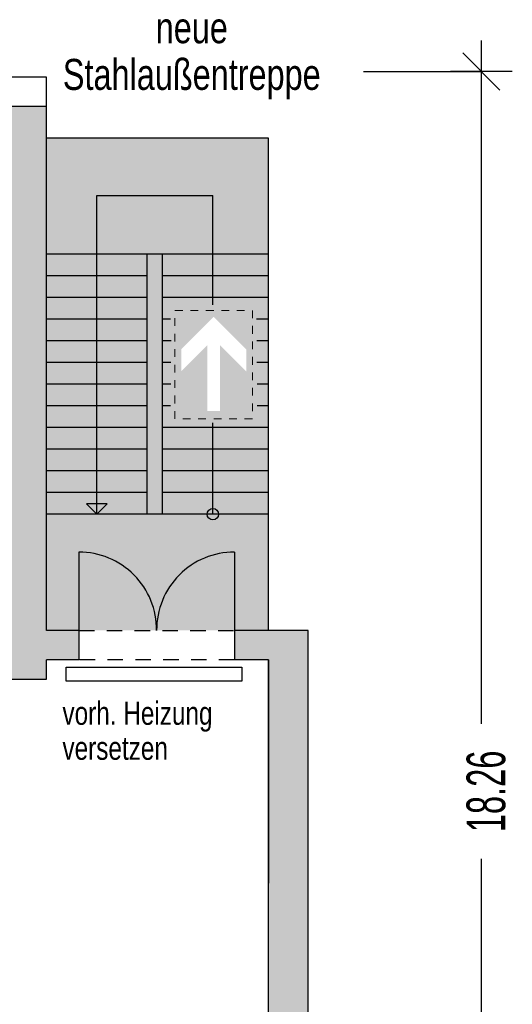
# Model space of a CAD drawing. Header units: metres. Extents: x -10.5 to 20.8, y -9 to 17.
# Tile 32 of 32: x 14.4 to 20.8, y 0.9 to 13.6. Entities that reach past the tile are written whole.
import ezdxf

# ---------------------------------------------------------------- set-up
doc = ezdxf.new("R2010")
doc.units = ezdxf.units.M
doc.header["$PDMODE"] = 65
for name, pattern in [('AUSGEZOGEN', [0]), ('LINIE_2', [0.36, 0.2, -0.16]), ('LINIE_9', [0.0003, 0, -0.0003])]:
    doc.linetypes.add(name, pattern=pattern)
for name, color, linetype, lineweight in [('XR$1$STANDARD', 7, 'Continuous', 25), ('XR$2$STANDARD', 7, 'Continuous', 25), ('XR$3$STANDARD', 7, 'Continuous', 25)]:
    doc.layers.add(name, color=color, linetype=linetype, lineweight=lineweight)
doc.styles.add('ARIAL', font='ARIAL.TTF')
doc.dimstyles.new('_DIMSTYLE_3', dxfattribs={"dimtxt": 0.5, "dimasz": 0.8, "dimexe": 0, "dimexo": 0, "dimgap": 0.25, "dimtad": 0, "dimrnd": 0.01, "dimzin": 4, "dimdsep": 46, "dimtxsty": 'Standard', "dimblk1": 'ALL_ML_STRICH', "dimblk2": 'ALL_ML_STRICH', "dimsah": 1, "dimcen": 0, "dimadec": 0, "dimazin": 0, "dimtfac": 1, "dimtdec": 0, "dimtix": 1, "dimtmove": 2, "dimatfit": 3, "dimfxl": 1, "dimtzin": 0, "dimlwd": 0, "dimlwe": 25, "dimarcsym": 0})

# ---------------------------------------------------------------- blocks, each defined once
blk = doc.blocks.new('ALL_ML_STRICH')
at = {"color": 0, "linetype": 'ByBlock', "lineweight": -2}
for p, q in [((0, -0.5), (0, 0.5)), ((-0.3, -0.3), (0.3, 0.3)), ((-1, 0), (0.5, 0))]:
    blk.add_line(p, q, dxfattribs=at)
blk = doc.blocks.new('*D5')
at = {"layer": 'DEFPOINTS', "color": 0, "linetype": 'AUSGEZOGEN', "lineweight": 25}
for p in [(14.776, 12.929), (18.156, -5.331), (20.395, -5.331)]:
    blk.add_point(p, dxfattribs=at)
at = {"layer": 'XR$2$STANDARD', "color": 0, "linetype": 'AUSGEZOGEN', "lineweight": -2}
for p, q in [((18.872, 12.929), (20.395, 12.929)), ((20.395, 4.5), (20.395, 12.929)), ((20.395, -5.331), (20.395, 2.758)), ((18.872, -5.331), (20.395, -5.331))]:
    blk.add_line(p, q, dxfattribs=at)
at = {"layer": 'XR$2$STANDARD', "color": 0, "linetype": 'AUSGEZOGEN', "lineweight": 25, "xscale": 0.8, "yscale": 0.8, "zscale": 0.8}
for p, rotation in [((20.395, 12.929), 90), ((20.395, -5.331), -90.00000000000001)]:
    blk.add_blockref('ALL_ML_STRICH', p, dxfattribs=dict(at, rotation=rotation))
at = {"layer": 'XR$2$STANDARD', "color": 0, "linetype": 'AUSGEZOGEN', "lineweight": 25, "insert": (20.457, 3.629), "char_height": 0.5, "width": 1.56618, "attachment_point": 5, "rotation": 90}
blk.add_mtext('\\W0.63;\\A1;{18.26\\H0.330000;\\S^ ;}', dxfattribs=at)

msp = doc.modelspace()

# ---------------------------------------------------------------- hatches: boundary and pattern name
at = {"layer": 'XR$2$STANDARD', "linetype": 'AUSGEZOGEN', "lineweight": 25}
for points in [[(6.092, 5.329), (14.266, 5.329), (14.266, 5.079), (14.776, 5.079), (14.776, 5.329), (15.194, 5.329), (15.194, 5.709), (14.776, 5.709), (14.776, 12.474), (14.266, 12.474), (14.266, 5.709), (6.092, 5.709)], [(16.982, -4.046), (16.982, -4.426), (18.156, -4.426), (18.156, 5.709), (17.204, 5.709), (17.204, 5.329), (17.646, 5.329), (17.646, -4.046)]]:
    msp.add_hatch(color=0, dxfattribs=at).paths.add_polyline_path(points)
at = {"layer": 'XR$2$STANDARD', "linetype": 'AUSGEZOGEN', "lineweight": 13}
h = msp.add_hatch(color=6, dxfattribs=at)
h.paths.add_polyline_path([(16.186, 7.109), (16.18, 7.109), (16.175, 7.109), (16.169, 7.108), (16.163, 7.108), (16.157, 7.108), (16.151, 7.107), (16.145, 7.106), (16.139, 7.106), (16.133, 7.105), (16.128, 7.104), (16.122, 7.103), (16.116, 7.101), (16.11, 7.1), (16.105, 7.099), (16.099, 7.097), (16.093, 7.096), (16.088, 7.094), (16.082, 7.092), (16.076, 7.09), (16.071, 7.088), (16.065, 7.086), (16.06, 7.084), (16.054, 7.082), (16.049, 7.08), (16.044, 7.077), (16.038, 7.075), (16.033, 7.072), (16.028, 7.069), (16.022, 7.067), (16.017, 7.064), (16.012, 7.061), (16.007, 7.058), (16.002, 7.054), (15.997, 7.051), (15.992, 7.048), (15.988, 7.044), (15.983, 7.041), (15.978, 7.037), (15.974, 7.034), (15.969, 7.03), (15.965, 7.026), (15.96, 7.022), (15.956, 7.018), (15.952, 7.014), (15.947, 7.01), (15.943, 7.006), (15.939, 7.001), (15.935, 6.997), (15.931, 6.993), (15.927, 6.988), (15.924, 6.984), (15.92, 6.979), (15.916, 6.974), (15.913, 6.97), (15.909, 6.965), (15.906, 6.96), (15.903, 6.955), (15.9, 6.95), (15.897, 6.945), (15.894, 6.94), (15.891, 6.935), (15.888, 6.93), (15.885, 6.924), (15.883, 6.919), (15.88, 6.914), (15.878, 6.908), (15.875, 6.903), (15.873, 6.897), (15.871, 6.892), (15.869, 6.886), (15.867, 6.881), (15.865, 6.875), (15.863, 6.87), (15.861, 6.864), (15.86, 6.858), (15.858, 6.853), (15.857, 6.847), (15.856, 6.841), (15.855, 6.835), (15.853, 6.83), (15.853, 6.824), (15.852, 6.818), (15.851, 6.812), (15.85, 6.806), (15.85, 6.8), (15.849, 6.794), (15.849, 6.789), (15.849, 6.783), (15.848, 6.777), (15.848, 6.771), (15.848, 6.765), (15.849, 6.759), (15.849, 6.753), (15.849, 6.747), (15.85, 6.741), (15.85, 6.736), (15.851, 6.73), (15.852, 6.724), (15.853, 6.718), (15.853, 6.712), (15.855, 6.706), (15.856, 6.701), (15.857, 6.695), (15.858, 6.689), (15.86, 6.683), (15.861, 6.678), (15.863, 6.672), (15.865, 6.666), (15.867, 6.661), (15.869, 6.655), (15.871, 6.65), (15.873, 6.644), (15.875, 6.639), (15.878, 6.633), (15.88, 6.628), (15.883, 6.623), (15.885, 6.617), (15.888, 6.612), (15.891, 6.607), (15.894, 6.602), (15.897, 6.597), (15.9, 6.592), (15.903, 6.587), (15.906, 6.582), (15.909, 6.577), (15.913, 6.572), (15.916, 6.567), (15.92, 6.563), (15.924, 6.558), (15.927, 6.554), (15.931, 6.549), (15.935, 6.545), (15.939, 6.54), (15.943, 6.536), (15.947, 6.532), (15.952, 6.528), (15.956, 6.524), (15.96, 6.52), (15.965, 6.516), (15.969, 6.512), (15.974, 6.508), (15.978, 6.504), (15.983, 6.501), (15.988, 6.497), (15.992, 6.494), (15.997, 6.491), (16.002, 6.487), (16.007, 6.484), (16.012, 6.481), (16.017, 6.478), (16.022, 6.475), (16.028, 6.472), (16.033, 6.47), (16.038, 6.467), (16.044, 6.465), (16.049, 6.462), (16.054, 6.46), (16.06, 6.457), (16.065, 6.455), (16.071, 6.453), (16.076, 6.451), (16.082, 6.449), (16.088, 6.448), (16.093, 6.446), (16.099, 6.444), (16.105, 6.443), (16.11, 6.442), (16.116, 6.44), (16.122, 6.439), (16.128, 6.438), (16.133, 6.437), (16.139, 6.436), (16.145, 6.435), (16.151, 6.435), (16.157, 6.434), (16.163, 6.434), (16.169, 6.433), (16.175, 6.433), (16.18, 6.433), (16.186, 6.433), (16.192, 6.433), (16.198, 6.433), (16.204, 6.433), (16.21, 6.434), (16.216, 6.434), (16.222, 6.435), (16.228, 6.435), (16.233, 6.436), (16.239, 6.437), (16.245, 6.438), (16.251, 6.439), (16.257, 6.44), (16.262, 6.442), (16.268, 6.443), (16.274, 6.444), (16.28, 6.446), (16.285, 6.448), (16.291, 6.449), (16.296, 6.451), (16.302, 6.453), (16.307, 6.455), (16.313, 6.457), (16.318, 6.46), (16.324, 6.462), (16.329, 6.465), (16.335, 6.467), (16.34, 6.47), (16.345, 6.472), (16.35, 6.475), (16.355, 6.478), (16.36, 6.481), (16.365, 6.484), (16.37, 6.487), (16.375, 6.491), (16.38, 6.494), (16.385, 6.497), (16.39, 6.501), (16.394, 6.504), (16.399, 6.508), (16.404, 6.512), (16.408, 6.516), (16.413, 6.52), (16.417, 6.524), (16.421, 6.528), (16.425, 6.532), (16.43, 6.536), (16.434, 6.54), (16.438, 6.545), (16.441, 6.549), (16.445, 6.554), (16.449, 6.558), (16.453, 6.563), (16.456, 6.567), (16.46, 6.572), (16.463, 6.577), (16.467, 6.582), (16.47, 6.587), (16.473, 6.592), (16.476, 6.597), (16.479, 6.602), (16.482, 6.607), (16.485, 6.612), (16.488, 6.617), (16.49, 6.623), (16.493, 6.628), (16.495, 6.633), (16.498, 6.639), (16.5, 6.644), (16.502, 6.65), (16.504, 6.655), (16.506, 6.661), (16.508, 6.666), (16.51, 6.672), (16.511, 6.678), (16.513, 6.683), (16.514, 6.689), (16.516, 6.695), (16.517, 6.701), (16.518, 6.706), (16.519, 6.712), (16.52, 6.718), (16.521, 6.724), (16.522, 6.73), (16.523, 6.736), (16.523, 6.741), (16.524, 6.747), (16.524, 6.753), (16.524, 6.759), (16.524, 6.765), (16.524, 6.771), (16.524, 6.777), (16.524, 6.783), (16.524, 6.789), (16.524, 6.794), (16.523, 6.8), (16.523, 6.806), (16.522, 6.812), (16.521, 6.818), (16.52, 6.824), (16.519, 6.83), (16.518, 6.835), (16.517, 6.841), (16.516, 6.847), (16.514, 6.853), (16.513, 6.858), (16.511, 6.864), (16.51, 6.87), (16.508, 6.875), (16.506, 6.881), (16.504, 6.886), (16.502, 6.892), (16.5, 6.897), (16.498, 6.903), (16.495, 6.908), (16.493, 6.914), (16.49, 6.919), (16.488, 6.924), (16.485, 6.93), (16.482, 6.935), (16.479, 6.94), (16.476, 6.945), (16.473, 6.95), (16.47, 6.955), (16.467, 6.96), (16.463, 6.965), (16.46, 6.97), (16.456, 6.974), (16.453, 6.979), (16.449, 6.984), (16.445, 6.988), (16.441, 6.993), (16.438, 6.997), (16.434, 7.001), (16.43, 7.006), (16.425, 7.01), (16.421, 7.014), (16.417, 7.018), (16.413, 7.022), (16.408, 7.026), (16.404, 7.03), (16.399, 7.034), (16.394, 7.037), (16.39, 7.041), (16.385, 7.044), (16.38, 7.048), (16.375, 7.051), (16.37, 7.054), (16.365, 7.058), (16.36, 7.061), (16.355, 7.064), (16.35, 7.067), (16.345, 7.069), (16.34, 7.072), (16.335, 7.075), (16.329, 7.077), (16.324, 7.08), (16.318, 7.082), (16.313, 7.084), (16.307, 7.086), (16.302, 7.088), (16.296, 7.09), (16.291, 7.092), (16.285, 7.094), (16.28, 7.096), (16.274, 7.097), (16.268, 7.099), (16.262, 7.1), (16.257, 7.101), (16.251, 7.103), (16.245, 7.104), (16.239, 7.105), (16.233, 7.106), (16.228, 7.106), (16.222, 7.107), (16.216, 7.108), (16.21, 7.108), (16.204, 7.108), (16.198, 7.109), (16.192, 7.109)])
h.paths.add_polyline_path([(16.181, 7.07), (16.186, 7.07), (16.192, 7.07), (16.197, 7.07), (16.202, 7.07), (16.207, 7.07), (16.212, 7.069), (16.218, 7.069), (16.223, 7.068), (16.228, 7.068), (16.233, 7.067), (16.238, 7.066), (16.244, 7.065), (16.249, 7.064), (16.254, 7.063), (16.259, 7.062), (16.264, 7.06), (16.269, 7.059), (16.274, 7.057), (16.279, 7.056), (16.284, 7.054), (16.289, 7.052), (16.294, 7.051), (16.299, 7.049), (16.303, 7.047), (16.308, 7.045), (16.313, 7.042), (16.318, 7.04), (16.322, 7.038), (16.327, 7.035), (16.332, 7.033), (16.336, 7.03), (16.341, 7.028), (16.345, 7.025), (16.35, 7.022), (16.354, 7.019), (16.358, 7.016), (16.362, 7.013), (16.367, 7.01), (16.371, 7.007), (16.375, 7.004), (16.379, 7), (16.383, 6.997), (16.387, 6.993), (16.391, 6.99), (16.394, 6.986), (16.398, 6.983), (16.402, 6.979), (16.405, 6.975), (16.409, 6.971), (16.412, 6.967), (16.416, 6.963), (16.419, 6.959), (16.422, 6.955), (16.426, 6.951), (16.429, 6.947), (16.432, 6.943), (16.435, 6.938), (16.438, 6.934), (16.44, 6.93), (16.443, 6.925), (16.446, 6.921), (16.448, 6.916), (16.451, 6.912), (16.453, 6.907), (16.456, 6.902), (16.458, 6.897), (16.46, 6.893), (16.462, 6.888), (16.464, 6.883), (16.466, 6.878), (16.468, 6.873), (16.47, 6.868), (16.471, 6.863), (16.473, 6.858), (16.474, 6.853), (16.476, 6.848), (16.477, 6.843), (16.478, 6.838), (16.479, 6.833), (16.48, 6.828), (16.481, 6.823), (16.482, 6.818), (16.483, 6.813), (16.484, 6.807), (16.484, 6.802), (16.485, 6.797), (16.485, 6.792), (16.486, 6.787), (16.486, 6.781), (16.486, 6.776), (16.486, 6.771), (16.486, 6.766), (16.486, 6.76), (16.486, 6.755), (16.485, 6.75), (16.485, 6.745), (16.484, 6.74), (16.484, 6.734), (16.483, 6.729), (16.482, 6.724), (16.481, 6.719), (16.48, 6.714), (16.479, 6.709), (16.478, 6.703), (16.477, 6.698), (16.476, 6.693), (16.474, 6.688), (16.473, 6.683), (16.471, 6.678), (16.47, 6.673), (16.468, 6.668), (16.466, 6.664), (16.464, 6.659), (16.462, 6.654), (16.46, 6.649), (16.458, 6.644), (16.456, 6.64), (16.453, 6.635), (16.451, 6.63), (16.448, 6.626), (16.446, 6.621), (16.443, 6.617), (16.44, 6.612), (16.438, 6.608), (16.435, 6.603), (16.432, 6.599), (16.429, 6.595), (16.426, 6.591), (16.422, 6.586), (16.419, 6.582), (16.416, 6.578), (16.412, 6.574), (16.409, 6.57), (16.405, 6.567), (16.402, 6.563), (16.398, 6.559), (16.394, 6.555), (16.391, 6.552), (16.387, 6.548), (16.383, 6.545), (16.379, 6.541), (16.375, 6.538), (16.371, 6.535), (16.367, 6.532), (16.362, 6.528), (16.358, 6.525), (16.354, 6.522), (16.35, 6.52), (16.345, 6.517), (16.341, 6.514), (16.336, 6.511), (16.332, 6.509), (16.327, 6.506), (16.322, 6.504), (16.318, 6.502), (16.313, 6.499), (16.308, 6.497), (16.303, 6.495), (16.299, 6.493), (16.294, 6.491), (16.289, 6.489), (16.284, 6.488), (16.279, 6.486), (16.274, 6.484), (16.269, 6.483), (16.264, 6.481), (16.259, 6.48), (16.254, 6.479), (16.249, 6.478), (16.244, 6.477), (16.238, 6.476), (16.233, 6.475), (16.228, 6.474), (16.223, 6.474), (16.218, 6.473), (16.212, 6.472), (16.207, 6.472), (16.202, 6.472), (16.197, 6.471), (16.192, 6.471), (16.186, 6.471), (16.181, 6.471), (16.176, 6.471), (16.171, 6.472), (16.165, 6.472), (16.16, 6.472), (16.155, 6.473), (16.15, 6.474), (16.145, 6.474), (16.139, 6.475), (16.134, 6.476), (16.129, 6.477), (16.124, 6.478), (16.119, 6.479), (16.114, 6.48), (16.109, 6.481), (16.104, 6.483), (16.099, 6.484), (16.094, 6.486), (16.089, 6.488), (16.084, 6.489), (16.079, 6.491), (16.074, 6.493), (16.069, 6.495), (16.065, 6.497), (16.06, 6.499), (16.055, 6.502), (16.05, 6.504), (16.046, 6.506), (16.041, 6.509), (16.037, 6.511), (16.032, 6.514), (16.028, 6.517), (16.023, 6.52), (16.019, 6.522), (16.015, 6.525), (16.01, 6.528), (16.006, 6.532), (16.002, 6.535), (15.998, 6.538), (15.994, 6.541), (15.99, 6.545), (15.986, 6.548), (15.982, 6.552), (15.978, 6.555), (15.975, 6.559), (15.971, 6.563), (15.967, 6.567), (15.964, 6.57), (15.96, 6.574), (15.957, 6.578), (15.954, 6.582), (15.95, 6.586), (15.947, 6.591), (15.944, 6.595), (15.941, 6.599), (15.938, 6.603), (15.935, 6.608), (15.932, 6.612), (15.93, 6.617), (15.927, 6.621), (15.924, 6.626), (15.922, 6.63), (15.919, 6.635), (15.917, 6.64), (15.915, 6.644), (15.913, 6.649), (15.911, 6.654), (15.909, 6.659), (15.907, 6.664), (15.905, 6.668), (15.903, 6.673), (15.901, 6.678), (15.9, 6.683), (15.898, 6.688), (15.897, 6.693), (15.896, 6.698), (15.894, 6.703), (15.893, 6.709), (15.892, 6.714), (15.891, 6.719), (15.89, 6.724), (15.89, 6.729), (15.889, 6.734), (15.888, 6.74), (15.888, 6.745), (15.888, 6.75), (15.887, 6.755), (15.887, 6.76), (15.887, 6.766), (15.887, 6.771), (15.887, 6.776), (15.887, 6.781), (15.887, 6.787), (15.888, 6.792), (15.888, 6.797), (15.888, 6.802), (15.889, 6.807), (15.89, 6.813), (15.89, 6.818), (15.891, 6.823), (15.892, 6.828), (15.893, 6.833), (15.894, 6.838), (15.896, 6.843), (15.897, 6.848), (15.898, 6.853), (15.9, 6.858), (15.901, 6.863), (15.903, 6.868), (15.905, 6.873), (15.907, 6.878), (15.909, 6.883), (15.911, 6.888), (15.913, 6.893), (15.915, 6.897), (15.917, 6.902), (15.919, 6.907), (15.922, 6.912), (15.924, 6.916), (15.927, 6.921), (15.93, 6.925), (15.932, 6.93), (15.935, 6.934), (15.938, 6.938), (15.941, 6.943), (15.944, 6.947), (15.947, 6.951), (15.95, 6.955), (15.954, 6.959), (15.957, 6.963), (15.96, 6.967), (15.964, 6.971), (15.967, 6.975), (15.971, 6.979), (15.975, 6.983), (15.978, 6.986), (15.982, 6.99), (15.986, 6.993), (15.99, 6.997), (15.994, 7), (15.998, 7.004), (16.002, 7.007), (16.006, 7.01), (16.01, 7.013), (16.015, 7.016), (16.019, 7.019), (16.023, 7.022), (16.028, 7.025), (16.032, 7.028), (16.037, 7.03), (16.041, 7.033), (16.046, 7.035), (16.05, 7.038), (16.055, 7.04), (16.06, 7.042), (16.065, 7.045), (16.069, 7.047), (16.074, 7.049), (16.079, 7.051), (16.084, 7.052), (16.089, 7.054), (16.094, 7.056), (16.099, 7.057), (16.104, 7.059), (16.109, 7.06), (16.114, 7.062), (16.119, 7.063), (16.124, 7.064), (16.129, 7.065), (16.134, 7.066), (16.139, 7.067), (16.145, 7.068), (16.15, 7.068), (16.155, 7.069), (16.16, 7.069), (16.165, 7.07), (16.171, 7.07), (16.176, 7.07)], flags=16)
msp.add_hatch(color=6, dxfattribs=at).paths.add_polyline_path([(15.948, 6.771), (16.124, 6.771), (16.124, 6.54), (16.249, 6.54), (16.249, 6.771), (16.425, 6.771), (16.186, 7.01)])
at = {"layer": 'XR$3$STANDARD', "linetype": 'LINIE_9', "lineweight": 25, "true_color": 0x8cff8c}
h = msp.add_hatch(color=91, dxfattribs=at)
h.paths.add_polyline_path([(17.646, 12.069), (14.776, 12.069), (14.776, 5.709), (17.646, 5.709)])
h.paths.add_polyline_path([(17.436, 8.441), (16.436, 8.441), (16.436, 9.841), (17.436, 9.841)], flags=16)
at = {"layer": 'XR$3$STANDARD', "linetype": 'AUSGEZOGEN', "lineweight": 25, "true_color": 0x00c600}
for points in [[(16.856, 9.395), (16.516, 9.055), (16.516, 9.338), (16.936, 9.758), (16.936, 9.841), (16.436, 9.841), (16.436, 8.441), (16.936, 8.441), (16.936, 8.541), (16.856, 8.541)], [(17.436, 8.441), (17.436, 9.841), (16.936, 9.841), (16.936, 9.758), (17.356, 9.338), (17.356, 9.055), (17.016, 9.395), (17.016, 8.541), (16.936, 8.541), (16.936, 8.441)]]:
    msp.add_hatch(color=92, dxfattribs=at).paths.add_polyline_path(points)

# ---------------------------------------------------------------- linework, layer by layer
at = {"layer": 'XR$1$STANDARD', "color": 0, "linetype": 'AUSGEZOGEN', "lineweight": 25}
for p, q in [((14.776, 12.854), (4.911, 12.854)), ((14.776, 5.709), (14.776, 12.854)), ((14.776, 12.474), (4.756, 12.474)), ((15.194, 5.709), (14.776, 5.709)), ((15.194, 5.709), (14.901, 5.709)), ((18.156, 5.709), (17.204, 5.709)), ((17.521, 5.709), (17.204, 5.709)), ((18.156, -5.256), (18.156, 5.709)), ((14.776, 5.079), (14.776, 5.329)), ((15.194, 5.329), (14.776, 5.329)), ((17.646, 5.329), (17.204, 5.329)), ((17.646, 5.329), (17.646, 2.444)), ((17.646, -4.046), (17.646, 5.329))]:
    msp.add_line(p, q, dxfattribs=at)
at = {"layer": 'XR$2$STANDARD', "color": 0, "linetype": 'AUSGEZOGEN', "lineweight": 25}
for p, q in [((15.194, 6.721), (15.194, 5.329)), ((17.204, 6.721), (17.204, 5.329)), ((14.266, 5.079), (14.776, 5.079))]:
    msp.add_line(p, q, dxfattribs=at)
at = {"layer": 'XR$2$STANDARD', "color": 0, "linetype": 'LINIE_2', "lineweight": 25}
for p, q in [((15.194, 5.709), (17.204, 5.709)), ((17.204, 5.329), (15.194, 5.329))]:
    msp.add_line(p, q, dxfattribs=at)
at = {"layer": 'XR$3$STANDARD', "color": 0, "linetype": 'AUSGEZOGEN', "lineweight": 25}
for p, q in [((17.646, 12.069), (14.776, 12.069)), ((17.646, 5.709), (17.646, 12.069)), ((15.426, 11.326), (16.926, 11.326)), ((15.426, 7.209), (15.426, 11.326)), ((16.926, 9.914), (16.926, 11.326)), ((17.646, 10.569), (14.776, 10.569)), ((16.076, 7.209), (16.076, 10.569)), ((16.276, 7.209), (16.276, 10.569)), ((16.076, 10.289), (14.776, 10.289)), ((17.646, 10.289), (16.276, 10.289)), ((16.076, 10.009), (14.776, 10.009)), ((17.646, 10.009), (16.276, 10.009)), ((16.076, 9.729), (14.776, 9.729)), ((16.376, 9.729), (16.276, 9.729)), ((17.646, 9.729), (17.49, 9.729)), ((16.076, 9.449), (14.776, 9.449)), ((16.386, 9.449), (16.276, 9.449)), ((17.646, 9.449), (17.495, 9.449)), ((16.076, 9.169), (14.776, 9.169)), ((16.381, 9.169), (16.276, 9.169)), ((17.646, 9.169), (17.495, 9.169)), ((16.076, 8.889), (14.776, 8.889)), ((16.381, 8.889), (16.276, 8.889)), ((17.646, 8.889), (17.5, 8.889)), ((16.076, 8.609), (14.776, 8.609)), ((16.376, 8.609), (16.276, 8.609)), ((17.646, 8.609), (17.5, 8.609)), ((16.076, 8.329), (14.776, 8.329)), ((17.646, 8.329), (16.276, 8.329)), ((16.926, 7.209), (16.926, 8.388)), ((16.076, 8.049), (14.776, 8.049)), ((17.646, 8.049), (16.276, 8.049)), ((16.076, 7.769), (14.776, 7.769)), ((17.646, 7.769), (16.276, 7.769)), ((16.076, 7.489), (14.776, 7.489)), ((17.646, 7.489), (16.276, 7.489)), ((15.426, 7.209), (15.293, 7.342)), ((15.56, 7.342), (15.293, 7.342)), ((15.426, 7.209), (15.56, 7.342)), ((17.646, 7.209), (14.776, 7.209)), ((17.646, 5.709), (17.646, 6.709)), ((15.194, 5.709), (14.776, 5.709)), ((17.646, 5.709), (17.204, 5.709)), ((15.031, 5.234), (17.3, 5.234)), ((15.031, 5.051), (15.031, 5.234)), ((17.3, 5.234), (17.3, 5.051)), ((17.3, 5.051), (15.031, 5.051))]:
    msp.add_line(p, q, dxfattribs=at)
at = {"layer": 'XR$3$STANDARD', "color": 7, "linetype": 'LINIE_9', "lineweight": 13}
for p, q in [((16.436, 9.841), (17.436, 9.841)), ((16.436, 8.441), (16.436, 9.841)), ((17.436, 9.841), (17.436, 8.441)), ((17.436, 8.441), (16.436, 8.441))]:
    msp.add_line(p, q, dxfattribs=at)
at = {"layer": 'XR$3$STANDARD', "color": 0, "linetype": 'AUSGEZOGEN', "lineweight": 25}
msp.add_circle((16.926, 7.209), 0.0736, dxfattribs=at)
for centre, start, end in [((15.194, 5.716), 359.5767, 90), ((17.204, 5.716), 90, 180.4233)]:
    msp.add_arc(centre, 1.005, start, end, dxfattribs=at)

# ---------------------------------------------------------------- texts
at = {"layer": 'XR$3$STANDARD', "color": 0, "linetype": 'AUSGEZOGEN', "lineweight": 140, "line_spacing_factor": 0.903614, "style": 'ARIAL'}
for s, insert, char_height, width, attachment_point in [('{\\fArial|i0|b0;\\H0.400000;\\W0.750000;\\C7;neue}\\P{\\fArial|i0|b0;\\H0.400000;\\W0.750000;\\C7;Stahlaußentreppe}\\P', (16.653, 13.693), 0.4, 3.50911, 2), ('{\\fArial|i0|b0;\\H0.300000;\\W0.750000;\\C7;vorh. Heizung}\\P{\\fArial|i0|b0;\\H0.300000;\\W0.750000;\\C7;versetzen}\\P', (14.982, 4.789), 0.3, 2.06471, 1)]:
    msp.add_mtext(s, dxfattribs=dict(at, insert=insert, char_height=char_height, width=width, attachment_point=attachment_point))

# ---------------------------------------------------------------- dimensions: what is measured, and where the dimension line sits
at = {"layer": 'XR$2$STANDARD', "color": 0, "linetype": 'AUSGEZOGEN', "lineweight": 25}
dim = msp.add_linear_dim(base=(20.395, 12.929), p1=(18.872, -5.331), p2=(18.872, 12.929), angle=90, dimstyle='_DIMSTYLE_3', override={"dimpost": '<>', "dimclrd": 0, "dimclre": 0, "dimclrt": 0, "dimlwd": 0, "dimlwe": 25}, dxfattribs=at)
dim.commit()
dim.dimension.update_dxf_attribs({"geometry": '*D5', "text_midpoint": (20.457, 3.629)})

doc.saveas('drawing.dxf')
